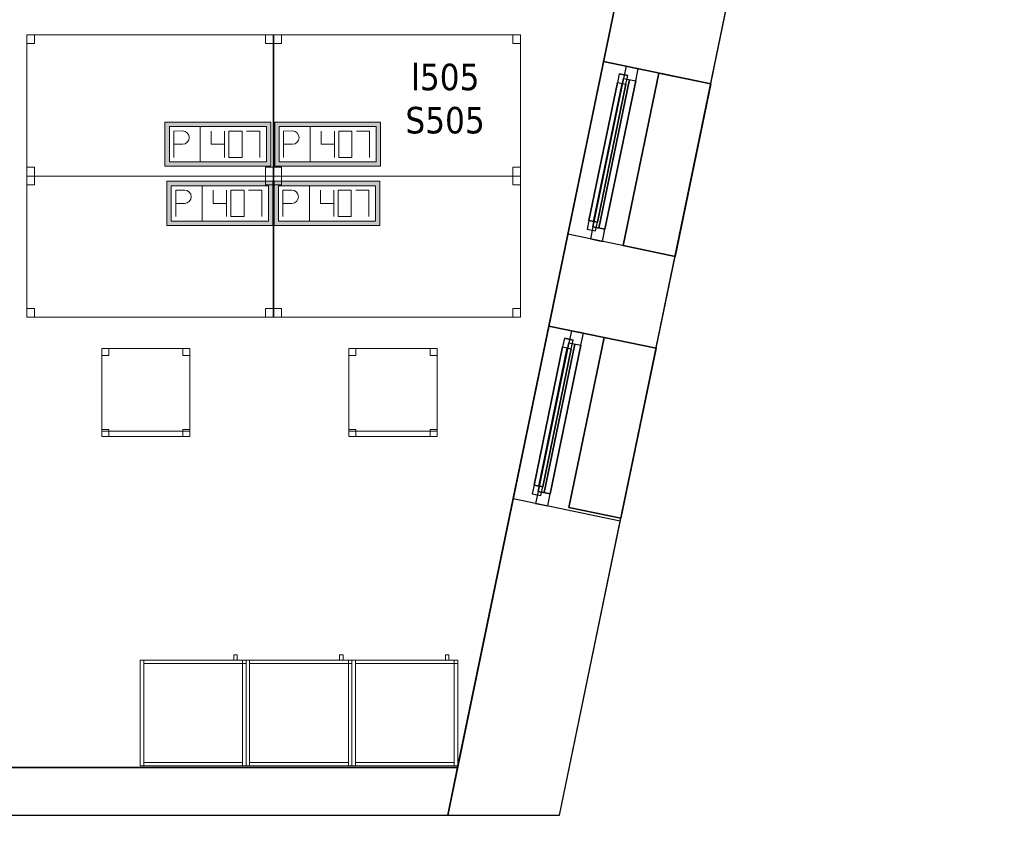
# Model space of a CAD drawing. Header units: metres. Extents: x 397.7 to 427.5, y 12.7 to 28.4.
# Tile 117 of 122: x 421.2 to 426.8, y 12.7 to 17.3. Entities that reach past the tile are written whole.
import ezdxf

# ---------------------------------------------------------------- set-up
doc = ezdxf.new("R2010")
doc.units = ezdxf.units.M
doc.layers.add('01_CARPINTERIA', color=5, linetype='Continuous', lineweight=25, true_color=0x0000ff)
doc.layers.add('01_SUELOS', color=7, linetype='Continuous', lineweight=25, true_color=0x007f00)
for name, color, linetype, lineweight in [('02_MOBILIARIO', 7, 'Continuous', 18), ('A-DETL-____-MBND', 7, 'Continuous', 18), ('A-GENM-____-OTLN', 7, 'Continuous', 18), ('A-WALL-____-MCUT', 7, 'Continuous', 25), ('A-WALL-____-OTLN', 7, 'Continuous', 25), ('E-ELEC-FIXT-IDEN', 7, 'Continuous', 30)]:
    doc.layers.add(name, color=color, linetype=linetype, lineweight=lineweight)
doc.styles.add('Tahoma_3', font='tahoma.ttf', dxfattribs={"height": 0.15})

# ---------------------------------------------------------------- blocks, each defined once
blk = doc.blocks.new('Family - Mur P5-151247-08_ELEC_P5')
at = {"layer": 'A-WALL-____-MCUT', "color": 253, "true_color": 0xaaaaaa}
for p, q in [((25.4725, 0.27), (0.0535, 0.27)), ((25.4166, 0), (25.4725, 0.27)), ((0, 0), (25.4166, 0))]:
    blk.add_line(p, q, dxfattribs=at)
at = {"layer": 'A-WALL-____-OTLN', "color": 253, "true_color": 0xaaaaaa}
for p, q in [((25.4725, 0.27), (0.0535, 0.27)), ((25.4166, 0), (25.4725, 0.27)), ((0, 0), (25.4166, 0))]:
    blk.add_line(p, q, dxfattribs=at)
at = {"layer": 'A-WALL-____-OTLN', "color": 253, "lineweight": 18, "true_color": 0xaaaaaa}
blk.add_line((0, 0), (25.4166, 0), dxfattribs=at)
blk = doc.blocks.new('Family - Taula 140X80_P5-151301-08_ELEC_P5')
at = {"layer": 'A-DETL-____-MBND', "color": 253, "true_color": 0xaaaaaa}
for p, q in [((0, 0.8001), (0.0437, 0.8001)), ((0, 0.7501), (0, 0.8001)), ((0.0437, 0.8001), (0, 0.8001)), ((0, 0.8001), (0, 0.7501)), ((0, 0.8001), (1.3973, 0.8001)), ((0, 0), (0, 0.8001)), ((1.3973, 0.8001), (0, 0.8001)), ((0, 0.8001), (0, 0)), ((0.0437, 0.8001), (0.0437, 0.7501)), ((0.0437, 0.7501), (0.0437, 0.8001)), ((1.3536, 0.8001), (1.3973, 0.8001)), ((1.3536, 0.7501), (1.3536, 0.8001)), ((1.3973, 0.8001), (1.3536, 0.8001)), ((1.3536, 0.8001), (1.3536, 0.7501)), ((1.3973, 0.8001), (1.3973, 0.7501)), ((1.3973, 0.7501), (1.3973, 0.8001)), ((1.3973, 0.8001), (1.3973, 0)), ((1.3973, 0), (1.3973, 0.8001)), ((0.0437, 0.7501), (0, 0.7501)), ((0, 0.7501), (0.0437, 0.7501)), ((1.3973, 0.7501), (1.3536, 0.7501)), ((1.3536, 0.7501), (1.3973, 0.7501)), ((0, 0.05), (0.0437, 0.05)), ((0, 0), (0, 0.05)), ((0.0437, 0.05), (0, 0.05)), ((0, 0.05), (0, 0)), ((0.0437, 0), (0, 0)), ((0, 0), (0.0437, 0)), ((0, 0), (1.3973, 0)), ((0.0437, 0.05), (0.0437, 0)), ((0.0437, 0), (0.0437, 0.05)), ((1.3536, 0.05), (1.3973, 0.05)), ((1.3536, 0), (1.3536, 0.05)), ((1.3973, 0.05), (1.3536, 0.05)), ((1.3536, 0.05), (1.3536, 0)), ((1.3973, 0), (1.3536, 0)), ((1.3536, 0), (1.3973, 0)), ((1.3973, 0.05), (1.3973, 0)), ((1.3973, 0), (1.3973, 0.05)), ((1.3973, 0), (0, 0))]:
    blk.add_line(p, q, dxfattribs=at)
blk = doc.blocks.new('Family - Cadira d_Oficina_P5-151303-08_ELEC_P5')
at = {"layer": 'A-DETL-____-MBND', "color": 253, "true_color": 0xaaaaaa}
for p, q in [((0, 0.5), (0.04, 0.5)), ((0, 0.46), (0, 0.5)), ((0.04, 0.5), (0, 0.5)), ((0, 0.5), (0, 0.46)), ((0, 0), (0, 0.5)), ((0, 0.5), (0.5, 0.5)), ((0, 0.5), (0, 0)), ((0.5, 0.5), (0, 0.5)), ((0.04, 0.46), (0, 0.46)), ((0, 0.46), (0.04, 0.46)), ((0.04, 0.5), (0.04, 0.46)), ((0.04, 0.46), (0.04, 0.5)), ((0.46, 0.5), (0.5, 0.5)), ((0.46, 0.46), (0.46, 0.5)), ((0.5, 0.5), (0.46, 0.5)), ((0.46, 0.5), (0.46, 0.46)), ((0.5, 0.46), (0.46, 0.46)), ((0.46, 0.46), (0.5, 0.46)), ((0.5, 0.5), (0.5, 0.46)), ((0.5, 0.46), (0.5, 0.5)), ((0.5, 0.5), (0.5, 0)), ((0.5, 0), (0.5, 0.5)), ((0, 0.04), (0.04, 0.04)), ((0, 0), (0, 0.04)), ((0.04, 0.04), (0, 0.04)), ((0, 0.04), (0, 0)), ((0, 0.03), (0.5, 0.03)), ((0, 0), (0, 0.03)), ((0.5, 0.03), (0, 0.03)), ((0, 0.03), (0, 0)), ((0.04, 0), (0, 0)), ((0, 0), (0.04, 0)), ((0.5, 0), (0, 0)), ((0, 0), (0.5, 0)), ((0.5, 0), (0, 0)), ((0, 0), (0.5, 0)), ((0.04, 0.04), (0.04, 0)), ((0.04, 0), (0.04, 0.04)), ((0.46, 0.04), (0.5, 0.04)), ((0.46, 0), (0.46, 0.04)), ((0.5, 0.04), (0.46, 0.04)), ((0.46, 0.04), (0.46, 0)), ((0.46, 0), (0.5, 0)), ((0.5, 0.04), (0.5, 0)), ((0.5, 0), (0.5, 0.04)), ((0.5, 0.03), (0.5, 0)), ((0.5, 0), (0.5, 0.03)), ((0.5, 0), (0.46, 0))]:
    blk.add_line(p, q, dxfattribs=at)
blk = doc.blocks.new('Family - Façana sur-est P5-151323-08_ELEC_P5')
at = {"layer": 'A-WALL-____-MCUT', "color": 253, "true_color": 0xaaaaaa}
for p, q in [((1.7018, 0.62), (-0.1284, 0.62)), ((-0.1284, 0.62), (0, 0)), ((1.7018, 0), (1.7018, 0.62)), ((3.2333, 0.62), (2.7018, 0.62)), ((2.7018, 0.62), (2.7018, 0)), ((3.2333, 0), (3.2333, 0.62)), ((4.2318, 0.62), (4.2318, 0)), ((5.8626, 0.62), (4.2318, 0.62)), ((5.8626, 0), (5.8626, 0.62)), ((0, 0), (1.7018, 0)), ((2.7018, 0), (3.2333, 0)), ((4.2318, 0), (5.8626, 0))]:
    blk.add_line(p, q, dxfattribs=at)
at = {"layer": 'A-WALL-____-OTLN', "color": 253, "true_color": 0xaaaaaa}
for p, q in [((5.8626, 0.62), (-0.1284, 0.62)), ((-0.1284, 0.62), (0, 0)), ((1.7018, 0), (1.7018, 0.62)), ((2.7018, 0.62), (1.7018, 0.62)), ((2.7018, 0), (2.7018, 0.62)), ((3.2333, 0), (3.2333, 0.62)), ((4.2318, 0.62), (3.2333, 0.62)), ((4.2318, 0), (4.2318, 0.62)), ((5.8626, 0), (5.8626, 0.62)), ((0, 0), (5.8626, 0)), ((1.7018, 0), (2.7018, 0)), ((3.2333, 0), (4.2318, 0))]:
    blk.add_line(p, q, dxfattribs=at)
at = {"layer": 'A-WALL-____-OTLN', "color": 253, "lineweight": 18, "true_color": 0xaaaaaa}
blk.add_line((0, 0), (5.8626, 0), dxfattribs=at)
blk = doc.blocks.new('Family - Vano finestra P5-151325-08_ELEC_P5')
at = {"layer": 'A-GENM-____-OTLN', "color": 253, "true_color": 0xaaaaaa}
for p, q in [((424.2321, 15.612), (424.0293, 14.6328)), ((424.0293, 14.6328), (424.2321, 15.612)), ((424.8392, 15.4864), (424.2321, 15.612)), ((424.2321, 15.612), (424.8392, 15.4864)), ((424.6365, 14.5071), (424.8392, 15.4864)), ((424.8392, 15.4864), (424.6365, 14.5071)), ((424.0293, 14.6328), (424.6365, 14.5071)), ((424.0293, 14.6328), (424.6365, 14.5071))]:
    blk.add_line(p, q, dxfattribs=at)
blk = doc.blocks.new('Family - Vano finestra P5-151327-08_ELEC_P5')
at = {"layer": 'A-GENM-____-OTLN', "color": 253, "true_color": 0xaaaaaa}
for p, q in [((424.5422, 17.1103), (424.3398, 16.1325)), ((424.3398, 16.1325), (424.5422, 17.1103)), ((425.1494, 16.9846), (424.5422, 17.1103)), ((424.5422, 17.1103), (425.1494, 16.9846)), ((424.9469, 16.0068), (425.1494, 16.9846)), ((425.1494, 16.9846), (424.9469, 16.0068)), ((424.3398, 16.1325), (424.9469, 16.0068)), ((424.3398, 16.1325), (424.9469, 16.0068))]:
    blk.add_line(p, q, dxfattribs=at)
blk = doc.blocks.new('Family - Taula 140X80_P5-151368-08_ELEC_P5')
at = {"layer": 'A-DETL-____-MBND', "color": 253, "true_color": 0xaaaaaa}
for p, q in [((0, 0), (0, 0.8001)), ((0, 0.8001), (1.3973, 0.8001)), ((1.3973, 0.8001), (0, 0.8001)), ((0, 0.8001), (0, 0)), ((0, 0.7501), (0, 0.8001)), ((0, 0.8001), (0.0437, 0.8001)), ((0.0437, 0.8001), (0, 0.8001)), ((0, 0.8001), (0, 0.7501)), ((0.0437, 0.8001), (0.0437, 0.7501)), ((0.0437, 0.7501), (0.0437, 0.8001)), ((1.3536, 0.7501), (1.3536, 0.8001)), ((1.3536, 0.8001), (1.3973, 0.8001)), ((1.3973, 0.8001), (1.3536, 0.8001)), ((1.3536, 0.8001), (1.3536, 0.7501)), ((1.3973, 0.8001), (1.3973, 0.7501)), ((1.3973, 0.7501), (1.3973, 0.8001)), ((1.3973, 0.8001), (1.3973, 0)), ((1.3973, 0), (1.3973, 0.8001)), ((0.0437, 0.7501), (0, 0.7501)), ((0, 0.7501), (0.0437, 0.7501)), ((1.3973, 0.7501), (1.3536, 0.7501)), ((1.3536, 0.7501), (1.3973, 0.7501)), ((0, 0), (0, 0.05)), ((0, 0.05), (0.0437, 0.05)), ((0.0437, 0.05), (0, 0.05)), ((0, 0.05), (0, 0)), ((1.3973, 0), (0, 0)), ((0, 0), (1.3973, 0)), ((0.0437, 0), (0, 0)), ((0, 0), (0.0437, 0)), ((0.0437, 0.05), (0.0437, 0)), ((0.0437, 0), (0.0437, 0.05)), ((1.3536, 0), (1.3536, 0.05)), ((1.3536, 0.05), (1.3973, 0.05)), ((1.3973, 0.05), (1.3536, 0.05)), ((1.3536, 0.05), (1.3536, 0)), ((1.3973, 0), (1.3536, 0)), ((1.3536, 0), (1.3973, 0)), ((1.3973, 0.05), (1.3973, 0)), ((1.3973, 0), (1.3973, 0.05))]:
    blk.add_line(p, q, dxfattribs=at)
blk = doc.blocks.new('Family - Taula 140X80_P5-151380-08_ELEC_P5')
at = {"layer": 'A-DETL-____-MBND', "color": 253, "true_color": 0xaaaaaa}
for p, q in [((0, 0.8001), (1.3973, 0.8001)), ((0, 0), (0, 0.8001)), ((1.3973, 0.8001), (0, 0.8001)), ((0, 0.8001), (0, 0)), ((0, 0.8001), (0.0437, 0.8001)), ((0, 0.7501), (0, 0.8001)), ((0.0437, 0.8001), (0, 0.8001)), ((0, 0.8001), (0, 0.7501)), ((0.0437, 0.8001), (0.0437, 0.7501)), ((0.0437, 0.7501), (0.0437, 0.8001)), ((1.3536, 0.8001), (1.3973, 0.8001)), ((1.3536, 0.7501), (1.3536, 0.8001)), ((1.3973, 0.8001), (1.3536, 0.8001)), ((1.3536, 0.8001), (1.3536, 0.7501)), ((1.3973, 0.8001), (1.3973, 0)), ((1.3973, 0), (1.3973, 0.8001)), ((1.3973, 0.8001), (1.3973, 0.7501)), ((1.3973, 0.7501), (1.3973, 0.8001)), ((0.0437, 0.7501), (0, 0.7501)), ((0, 0.7501), (0.0437, 0.7501)), ((1.3973, 0.7501), (1.3536, 0.7501)), ((1.3536, 0.7501), (1.3973, 0.7501)), ((0, 0.05), (0.0437, 0.05)), ((0, 0), (0, 0.05)), ((0.0437, 0.05), (0, 0.05)), ((0, 0.05), (0, 0)), ((0.0437, 0), (0, 0)), ((0, 0), (0.0437, 0)), ((0, 0), (1.3973, 0)), ((0.0437, 0.05), (0.0437, 0)), ((0.0437, 0), (0.0437, 0.05)), ((1.3536, 0.05), (1.3973, 0.05)), ((1.3536, 0), (1.3536, 0.05)), ((1.3973, 0.05), (1.3536, 0.05)), ((1.3536, 0.05), (1.3536, 0)), ((1.3973, 0), (1.3536, 0)), ((1.3536, 0), (1.3973, 0)), ((1.3973, 0.05), (1.3973, 0)), ((1.3973, 0), (1.3973, 0.05)), ((1.3973, 0), (0, 0))]:
    blk.add_line(p, q, dxfattribs=at)
blk = doc.blocks.new('Family - Acabats de façanes P5-151392-08_ELEC_P5')
at = {"layer": '01_SUELOS', "color": 9, "true_color": 0xaad4aa}
for p, q in [((0, 0.0609), (0.202, 1.0388)), ((0.202, 1.0388), (0, 0.0609)), ((0.202, 1.0388), (0.4966, 0.9778)), ((0.4966, 0.9778), (0.202, 1.0388)), ((0.4966, 0.9778), (0.2942, 0)), ((0.2942, 0), (0.4966, 0.9778)), ((0.2942, 0), (0, 0.0609)), ((0, 0.0609), (0.2942, 0))]:
    blk.add_line(p, q, dxfattribs=at)
blk = doc.blocks.new('Family - Armai 60x60x60_P5-151428-08_ELEC_P5')
at = {"layer": 'A-DETL-____-MBND', "color": 253, "true_color": 0xaaaaaa}
for p, q in [((0.53, 0.6), (0.53, 0.63)), ((0.53, 0.63), (0.53, 0.6)), ((0.53, 0.63), (0.55, 0.63)), ((0.55, 0.63), (0.53, 0.63)), ((0.55, 0.63), (0.55, 0.6)), ((0.55, 0.63), (0.55, 0.6)), ((0, 0.6), (0.6, 0.6)), ((0.6, 0.6), (0, 0.6)), ((0, 0), (0, 0.6)), ((0, 0.6), (0, 0)), ((0, 0.6), (0.6, 0.6)), ((0.6, 0.6), (0, 0.6)), ((0, 0), (0, 0.6)), ((0, 0.6), (0, 0)), ((0, 0.6), (0.02, 0.6)), ((0.02, 0.6), (0, 0.6)), ((0, 0), (0, 0.6)), ((0, 0.6), (0, 0)), ((0.02, 0.6), (0.02, 0)), ((0.02, 0), (0.02, 0.6)), ((0.02, 0.58), (0.02, 0.6)), ((0.02, 0.6), (0.02, 0.58)), ((0.02, 0.6), (0.58, 0.6)), ((0.58, 0.6), (0.02, 0.6)), ((0.58, 0.58), (0.02, 0.58)), ((0.02, 0.58), (0.58, 0.58)), ((0.55, 0.6), (0.53, 0.6)), ((0.53, 0.6), (0.55, 0.6)), ((0.58, 0.58), (0.58, 0.6)), ((0.58, 0.6), (0.6, 0.6)), ((0.58, 0.58), (0.58, 0.6)), ((0.6, 0.6), (0.58, 0.6)), ((0.58, 0.6), (0.6, 0.6)), ((0.6, 0.6), (0.58, 0.6)), ((0.58, 0), (0.58, 0.6)), ((0.58, 0.6), (0.58, 0)), ((0.58, 0.6), (0.58, 0.58)), ((0.58, 0.6), (0.58, 0.58)), ((0.6, 0.58), (0.58, 0.58)), ((0.58, 0.58), (0.6, 0.58)), ((0.6, 0.6), (0.6, 0)), ((0.6, 0), (0.6, 0.6)), ((0.6, 0.58), (0.6, 0.6)), ((0.6, 0.6), (0.6, 0.58)), ((0.6, 0.6), (0.6, 0)), ((0.6, 0), (0.6, 0.6)), ((0.6, 0.6), (0.6, 0)), ((0.6, 0), (0.6, 0.6)), ((0.6, 0), (0, 0)), ((0, 0), (0.6, 0)), ((0.6, 0), (0, 0)), ((0, 0), (0.6, 0)), ((0.02, 0), (0, 0)), ((0.02, 0), (0, 0)), ((0.02, 0), (0.02, 0.02)), ((0.02, 0.02), (0.02, 0)), ((0.02, 0.02), (0.58, 0.02)), ((0.58, 0.02), (0.02, 0.02)), ((0.58, 0), (0.02, 0)), ((0.02, 0), (0.58, 0)), ((0.58, 0.02), (0.58, 0)), ((0.58, 0.02), (0.58, 0)), ((0.6, 0), (0.58, 0)), ((0.6, 0), (0.58, 0))]:
    blk.add_line(p, q, dxfattribs=at)
blk = doc.blocks.new('Family - Taula 140X80_P5-151452-08_ELEC_P5')
at = {"layer": 'A-DETL-____-MBND', "color": 253, "true_color": 0xaaaaaa}
for p, q in [((0, 0), (0, 0.8001)), ((0, 0.8001), (1.3973, 0.8001)), ((1.3973, 0.8001), (0, 0.8001)), ((0, 0.8001), (0, 0)), ((0, 0.7501), (0, 0.8001)), ((0, 0.8001), (0.0437, 0.8001)), ((0.0437, 0.8001), (0, 0.8001)), ((0, 0.8001), (0, 0.7501)), ((0.0437, 0.8001), (0.0437, 0.7501)), ((0.0437, 0.7501), (0.0437, 0.8001)), ((1.3536, 0.7501), (1.3536, 0.8001)), ((1.3536, 0.8001), (1.3973, 0.8001)), ((1.3973, 0.8001), (1.3536, 0.8001)), ((1.3536, 0.8001), (1.3536, 0.7501)), ((1.3973, 0.8001), (1.3973, 0.7501)), ((1.3973, 0.7501), (1.3973, 0.8001)), ((1.3973, 0.8001), (1.3973, 0)), ((1.3973, 0), (1.3973, 0.8001)), ((0.0437, 0.7501), (0, 0.7501)), ((0, 0.7501), (0.0437, 0.7501)), ((1.3973, 0.7501), (1.3536, 0.7501)), ((1.3536, 0.7501), (1.3973, 0.7501)), ((0, 0), (0, 0.05)), ((0, 0.05), (0.0437, 0.05)), ((0.0437, 0.05), (0, 0.05)), ((0, 0.05), (0, 0)), ((1.3973, 0), (0, 0)), ((0, 0), (1.3973, 0)), ((0.0437, 0), (0, 0)), ((0, 0), (0.0437, 0)), ((0.0437, 0.05), (0.0437, 0)), ((0.0437, 0), (0.0437, 0.05)), ((1.3536, 0), (1.3536, 0.05)), ((1.3536, 0.05), (1.3973, 0.05)), ((1.3973, 0.05), (1.3536, 0.05)), ((1.3536, 0.05), (1.3536, 0)), ((1.3973, 0), (1.3536, 0)), ((1.3536, 0), (1.3973, 0)), ((1.3973, 0.05), (1.3973, 0)), ((1.3973, 0), (1.3973, 0.05))]:
    blk.add_line(p, q, dxfattribs=at)
blk = doc.blocks.new('Forma directa - LONDR55-XX_ZZ-ARQ-CAA-M3D-Londres55-151496-08_ELEC_P5')
at = {"layer": '01_CARPINTERIA', "color": 161, "true_color": 0xaaaaff}
for p, q in [((0.07, 0.07), (0, 0.07)), ((0, 0.07), (0, 0)), ((0.07, 0.07), (0, 0.07)), ((0, 0.07), (0, 0)), ((0.1, 0.1), (0.05, 0.1)), ((0.05, 0.1), (0.05, 0.05)), ((0.1, 0.1), (0.05, 0.1)), ((0.05, 0.1), (0.05, 0.05)), ((0.07, 0.07), (0.93, 0.07)), ((0.93, 0.07), (0.07, 0.07)), ((0.07, 0.07), (0.07, 0)), ((0.07, 0), (0.07, 0.07)), ((0.07, 0), (0.07, 0.07)), ((0.07, 0.07), (0.07, 0)), ((0.1, 0.1), (0.9, 0.1)), ((0.9, 0.1), (0.1, 0.1)), ((0.1, 0.1), (0.1, 0.05)), ((0.1, 0.05), (0.1, 0.1)), ((0.1, 0.05), (0.1, 0.1)), ((0.1, 0.1), (0.1, 0.05)), ((0.9, 0.075), (0.1, 0.075)), ((0.9, 0.075), (0.1, 0.075)), ((0.9, 0.1), (0.9, 0.05)), ((0.9, 0.1), (0.9, 0.05)), ((0.95, 0.1), (0.9, 0.1)), ((0.9, 0.1), (0.9, 0.05)), ((0.95, 0.1), (0.9, 0.1)), ((0.9, 0.1), (0.9, 0.05)), ((0.93, 0.07), (0.93, 0)), ((0.93, 0.07), (0.93, 0)), ((1, 0.07), (0.93, 0.07)), ((0.93, 0.07), (0.93, 0)), ((1, 0.07), (0.93, 0.07)), ((0.93, 0.07), (0.93, 0)), ((0.95, 0.05), (0.95, 0.1)), ((0.95, 0.1), (0.95, 0.05)), ((1, 0), (1, 0.07)), ((1, 0.07), (1, 0)), ((0, 0), (0.07, 0)), ((0, 0), (0.07, 0)), ((0.05, 0.05), (0.1, 0.05)), ((0.05, 0.05), (0.1, 0.05)), ((0.93, 0.035), (0.07, 0.035)), ((0.07, 0.035), (0.93, 0.035)), ((0.07, 0), (0.93, 0)), ((0.93, 0), (0.07, 0)), ((0.1, 0.05), (0.9, 0.05)), ((0.9, 0.05), (0.1, 0.05)), ((0.9, 0.05), (0.95, 0.05)), ((0.9, 0.05), (0.95, 0.05)), ((0.93, 0), (1, 0)), ((0.93, 0), (1, 0))]:
    blk.add_line(p, q, dxfattribs=at)
blk = doc.blocks.new('Forma directa - Finestra P5-151497-08_ELEC_P5')
at = {"xscale": 1.00000002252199, "yscale": 1.00000002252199, "zscale": 1.00000002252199}
blk.add_blockref('Forma directa - LONDR55-XX_ZZ-ARQ-CAA-M3D-Londres55-151496-08_ELEC_P5', (0, 0), dxfattribs=at)
blk = doc.blocks.new('Family - Cadira d_Oficina_P5-151540-08_ELEC_P5')
at = {"layer": 'A-DETL-____-MBND', "color": 253, "true_color": 0xaaaaaa}
for p, q in [((0, 0.5), (0.04, 0.5)), ((0, 0.46), (0, 0.5)), ((0.04, 0.5), (0, 0.5)), ((0, 0.5), (0, 0.46)), ((0, 0), (0, 0.5)), ((0, 0.5), (0.5, 0.5)), ((0, 0.5), (0, 0)), ((0.5, 0.5), (0, 0.5)), ((0.04, 0.46), (0, 0.46)), ((0, 0.46), (0.04, 0.46)), ((0.04, 0.5), (0.04, 0.46)), ((0.04, 0.46), (0.04, 0.5)), ((0.46, 0.5), (0.5, 0.5)), ((0.46, 0.46), (0.46, 0.5)), ((0.5, 0.5), (0.46, 0.5)), ((0.46, 0.5), (0.46, 0.46)), ((0.5, 0.46), (0.46, 0.46)), ((0.46, 0.46), (0.5, 0.46)), ((0.5, 0.5), (0.5, 0.46)), ((0.5, 0.46), (0.5, 0.5)), ((0.5, 0.5), (0.5, 0)), ((0.5, 0), (0.5, 0.5)), ((0, 0.04), (0.04, 0.04)), ((0, 0), (0, 0.04)), ((0.04, 0.04), (0, 0.04)), ((0, 0.04), (0, 0)), ((0, 0.03), (0.5, 0.03)), ((0, 0), (0, 0.03)), ((0.5, 0.03), (0, 0.03)), ((0, 0.03), (0, 0)), ((0.04, 0), (0, 0)), ((0, 0), (0.04, 0)), ((0.5, 0), (0, 0)), ((0, 0), (0.5, 0)), ((0.5, 0), (0, 0)), ((0, 0), (0.5, 0)), ((0.04, 0.04), (0.04, 0)), ((0.04, 0), (0.04, 0.04)), ((0.46, 0.04), (0.5, 0.04)), ((0.46, 0), (0.46, 0.04)), ((0.5, 0.04), (0.46, 0.04)), ((0.46, 0.04), (0.46, 0)), ((0.46, 0), (0.5, 0)), ((0.5, 0.04), (0.5, 0)), ((0.5, 0), (0.5, 0.04)), ((0.5, 0.03), (0.5, 0)), ((0.5, 0), (0.5, 0.03)), ((0.5, 0), (0.46, 0))]:
    blk.add_line(p, q, dxfattribs=at)
blk = doc.blocks.new('Family - Paviment P5-151720-08_ELEC_P5')
at = {"layer": '01_SUELOS', "color": 9, "true_color": 0xaad4aa}
for p, q in [((25.4182, 0), (28.518, 14.9576)), ((28.518, 14.9576), (25.4182, 0)), ((0, 0), (25.4182, 0)), ((25.4182, 0), (0, 0))]:
    blk.add_line(p, q, dxfattribs=at)
blk = doc.blocks.new('Forma directa - LONDR55-XX_ZZ-ARQ-CAA-M3D-Londres55-151745-08_ELEC_P5')
at = {"layer": '01_CARPINTERIA', "color": 161, "true_color": 0xaaaaff}
for p, q in [((0.07, 0.07), (0, 0.07)), ((0, 0.07), (0, 0)), ((0.07, 0.07), (0, 0.07)), ((0, 0.07), (0, 0)), ((0.1, 0.1), (0.05, 0.1)), ((0.05, 0.1), (0.05, 0.05)), ((0.1, 0.1), (0.05, 0.1)), ((0.05, 0.1), (0.05, 0.05)), ((0.07, 0.07), (0.9285, 0.07)), ((0.9285, 0.07), (0.07, 0.07)), ((0.07, 0.07), (0.07, 0)), ((0.07, 0), (0.07, 0.07)), ((0.07, 0), (0.07, 0.07)), ((0.07, 0.07), (0.07, 0)), ((0.1, 0.05), (0.1, 0.1)), ((0.1, 0.1), (0.1, 0.05)), ((0.1, 0.1), (0.8985, 0.1)), ((0.8985, 0.1), (0.1, 0.1)), ((0.1, 0.1), (0.1, 0.05)), ((0.1, 0.05), (0.1, 0.1)), ((0.8985, 0.075), (0.1, 0.075)), ((0.8985, 0.075), (0.1, 0.075)), ((0.9485, 0.1), (0.8985, 0.1)), ((0.8985, 0.1), (0.8985, 0.05)), ((0.9485, 0.1), (0.8985, 0.1)), ((0.8985, 0.1), (0.8985, 0.05)), ((0.8985, 0.1), (0.8985, 0.05)), ((0.8985, 0.1), (0.8985, 0.05)), ((0.9985, 0.07), (0.9285, 0.07)), ((0.9285, 0.07), (0.9285, 0)), ((0.9985, 0.07), (0.9285, 0.07)), ((0.9285, 0.07), (0.9285, 0)), ((0.9285, 0.07), (0.9285, 0)), ((0.9285, 0.07), (0.9285, 0)), ((0.9485, 0.05), (0.9485, 0.1)), ((0.9485, 0.1), (0.9485, 0.05)), ((0.9985, 0), (0.9985, 0.07)), ((0.9985, 0.07), (0.9985, 0)), ((0, 0), (0.07, 0)), ((0, 0), (0.07, 0)), ((0.05, 0.05), (0.1, 0.05)), ((0.05, 0.05), (0.1, 0.05)), ((0.9285, 0.035), (0.07, 0.035)), ((0.07, 0.035), (0.9285, 0.035)), ((0.07, 0), (0.9285, 0)), ((0.9285, 0), (0.07, 0)), ((0.1, 0.05), (0.8985, 0.05)), ((0.8985, 0.05), (0.1, 0.05)), ((0.8985, 0.05), (0.9485, 0.05)), ((0.8985, 0.05), (0.9485, 0.05)), ((0.9285, 0), (0.9985, 0)), ((0.9285, 0), (0.9985, 0))]:
    blk.add_line(p, q, dxfattribs=at)
blk = doc.blocks.new('Forma directa - Finestra P5-151746-08_ELEC_P5')
at = {"xscale": 1.00000000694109, "yscale": 1.00000000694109, "zscale": 1.00000000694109}
blk.add_blockref('Forma directa - LONDR55-XX_ZZ-ARQ-CAA-M3D-Londres55-151745-08_ELEC_P5', (0, 0), dxfattribs=at)
blk = doc.blocks.new('Family - Armai 60x60x60_P5-151775-08_ELEC_P5')
at = {"layer": 'A-DETL-____-MBND', "color": 253, "true_color": 0xaaaaaa}
for p, q in [((0.53, 0.6), (0.53, 0.63)), ((0.53, 0.63), (0.53, 0.6)), ((0.53, 0.63), (0.55, 0.63)), ((0.55, 0.63), (0.53, 0.63)), ((0.55, 0.63), (0.55, 0.6)), ((0.55, 0.63), (0.55, 0.6)), ((0, 0.6), (0.6, 0.6)), ((0.6, 0.6), (0, 0.6)), ((0, 0), (0, 0.6)), ((0, 0.6), (0, 0)), ((0, 0.6), (0.6, 0.6)), ((0.6, 0.6), (0, 0.6)), ((0, 0), (0, 0.6)), ((0, 0.6), (0, 0)), ((0, 0.6), (0.02, 0.6)), ((0.02, 0.6), (0, 0.6)), ((0, 0), (0, 0.6)), ((0, 0.6), (0, 0)), ((0.02, 0.58), (0.02, 0.6)), ((0.02, 0.6), (0.02, 0.58)), ((0.02, 0.6), (0.58, 0.6)), ((0.58, 0.6), (0.02, 0.6)), ((0.02, 0.6), (0.02, 0)), ((0.02, 0), (0.02, 0.6)), ((0.58, 0.58), (0.02, 0.58)), ((0.02, 0.58), (0.58, 0.58)), ((0.55, 0.6), (0.53, 0.6)), ((0.53, 0.6), (0.55, 0.6)), ((0.58, 0.6), (0.58, 0.58)), ((0.58, 0.6), (0.58, 0.58)), ((0.58, 0.6), (0.6, 0.6)), ((0.6, 0.6), (0.58, 0.6)), ((0.58, 0), (0.58, 0.6)), ((0.58, 0.6), (0.58, 0)), ((0.58, 0.58), (0.58, 0.6)), ((0.58, 0.6), (0.6, 0.6)), ((0.58, 0.58), (0.58, 0.6)), ((0.6, 0.6), (0.58, 0.6)), ((0.6, 0.58), (0.58, 0.58)), ((0.58, 0.58), (0.6, 0.58)), ((0.6, 0.6), (0.6, 0)), ((0.6, 0), (0.6, 0.6)), ((0.6, 0.6), (0.6, 0)), ((0.6, 0), (0.6, 0.6)), ((0.6, 0.6), (0.6, 0)), ((0.6, 0), (0.6, 0.6)), ((0.6, 0.58), (0.6, 0.6)), ((0.6, 0.6), (0.6, 0.58)), ((0.6, 0), (0, 0)), ((0, 0), (0.6, 0)), ((0.6, 0), (0, 0)), ((0, 0), (0.6, 0)), ((0.02, 0), (0, 0)), ((0.02, 0), (0, 0)), ((0.02, 0), (0.02, 0.02)), ((0.02, 0.02), (0.02, 0)), ((0.02, 0.02), (0.58, 0.02)), ((0.58, 0.02), (0.02, 0.02)), ((0.58, 0), (0.02, 0)), ((0.02, 0), (0.58, 0)), ((0.58, 0.02), (0.58, 0)), ((0.58, 0.02), (0.58, 0)), ((0.6, 0), (0.58, 0)), ((0.6, 0), (0.58, 0))]:
    blk.add_line(p, q, dxfattribs=at)
blk = doc.blocks.new('Family - Armai 60x60x60_P5-151794-08_ELEC_P5')
at = {"layer": 'A-DETL-____-MBND', "color": 253, "true_color": 0xaaaaaa}
for p, q in [((0.53, 0.6), (0.53, 0.63)), ((0.53, 0.63), (0.53, 0.6)), ((0.53, 0.63), (0.55, 0.63)), ((0.55, 0.63), (0.53, 0.63)), ((0.55, 0.63), (0.55, 0.6)), ((0.55, 0.63), (0.55, 0.6)), ((0, 0.6), (0.6, 0.6)), ((0.6, 0.6), (0, 0.6)), ((0, 0), (0, 0.6)), ((0, 0.6), (0, 0)), ((0, 0.6), (0.6, 0.6)), ((0.6, 0.6), (0, 0.6)), ((0, 0), (0, 0.6)), ((0, 0.6), (0, 0)), ((0, 0.6), (0.02, 0.6)), ((0.02, 0.6), (0, 0.6)), ((0, 0), (0, 0.6)), ((0, 0.6), (0, 0)), ((0.02, 0.58), (0.02, 0.6)), ((0.02, 0.6), (0.02, 0.58)), ((0.02, 0.6), (0.58, 0.6)), ((0.58, 0.6), (0.02, 0.6)), ((0.02, 0.6), (0.02, 0)), ((0.02, 0), (0.02, 0.6)), ((0.58, 0.58), (0.02, 0.58)), ((0.02, 0.58), (0.58, 0.58)), ((0.55, 0.6), (0.53, 0.6)), ((0.53, 0.6), (0.55, 0.6)), ((0.58, 0.58), (0.58, 0.6)), ((0.58, 0.6), (0.6, 0.6)), ((0.58, 0.58), (0.58, 0.6)), ((0.6, 0.6), (0.58, 0.6)), ((0.58, 0.6), (0.6, 0.6)), ((0.6, 0.6), (0.58, 0.6)), ((0.58, 0), (0.58, 0.6)), ((0.58, 0.6), (0.58, 0)), ((0.58, 0.6), (0.58, 0.58)), ((0.58, 0.6), (0.58, 0.58)), ((0.6, 0.58), (0.58, 0.58)), ((0.58, 0.58), (0.6, 0.58)), ((0.6, 0.58), (0.6, 0.6)), ((0.6, 0.6), (0.6, 0.58)), ((0.6, 0.6), (0.6, 0)), ((0.6, 0), (0.6, 0.6)), ((0.6, 0.6), (0.6, 0)), ((0.6, 0), (0.6, 0.6)), ((0.6, 0.6), (0.6, 0)), ((0.6, 0), (0.6, 0.6)), ((0.6, 0), (0, 0)), ((0, 0), (0.6, 0)), ((0.6, 0), (0, 0)), ((0, 0), (0.6, 0)), ((0.02, 0), (0, 0)), ((0.02, 0), (0, 0)), ((0.02, 0), (0.02, 0.02)), ((0.02, 0.02), (0.02, 0)), ((0.02, 0.02), (0.58, 0.02)), ((0.58, 0.02), (0.02, 0.02)), ((0.58, 0), (0.02, 0)), ((0.02, 0), (0.58, 0)), ((0.58, 0.02), (0.58, 0)), ((0.58, 0.02), (0.58, 0)), ((0.6, 0), (0.58, 0)), ((0.6, 0), (0.58, 0))]:
    blk.add_line(p, q, dxfattribs=at)
blk = doc.blocks.new('Family - Armai 60x60x60_P5-151886-08_ELEC_P5')
at = {"layer": 'A-DETL-____-MBND', "color": 253, "true_color": 0xaaaaaa}
for p, q in [((0.53, 0.6), (0.53, 0.63)), ((0.53, 0.63), (0.53, 0.6)), ((0.53, 0.63), (0.55, 0.63)), ((0.55, 0.63), (0.53, 0.63)), ((0.55, 0.63), (0.55, 0.6)), ((0.55, 0.63), (0.55, 0.6)), ((0, 0.6), (0.6, 0.6)), ((0.6, 0.6), (0, 0.6)), ((0, 0), (0, 0.6)), ((0, 0.6), (0, 0)), ((0, 0.6), (0.6, 0.6)), ((0.6, 0.6), (0, 0.6)), ((0, 0), (0, 0.6)), ((0, 0.6), (0, 0)), ((0, 0.6), (0.02, 0.6)), ((0.02, 0.6), (0, 0.6)), ((0, 0), (0, 0.6)), ((0, 0.6), (0, 0)), ((0.02, 0.58), (0.02, 0.6)), ((0.02, 0.6), (0.02, 0.58)), ((0.02, 0.6), (0.58, 0.6)), ((0.58, 0.6), (0.02, 0.6)), ((0.02, 0.6), (0.02, 0)), ((0.02, 0), (0.02, 0.6)), ((0.58, 0.58), (0.02, 0.58)), ((0.02, 0.58), (0.58, 0.58)), ((0.55, 0.6), (0.53, 0.6)), ((0.53, 0.6), (0.55, 0.6)), ((0.58, 0.6), (0.58, 0.58)), ((0.58, 0.6), (0.58, 0.58)), ((0.58, 0.6), (0.6, 0.6)), ((0.6, 0.6), (0.58, 0.6)), ((0.58, 0), (0.58, 0.6)), ((0.58, 0.6), (0.58, 0)), ((0.58, 0.58), (0.58, 0.6)), ((0.58, 0.6), (0.6, 0.6)), ((0.58, 0.58), (0.58, 0.6)), ((0.6, 0.6), (0.58, 0.6)), ((0.6, 0.58), (0.58, 0.58)), ((0.58, 0.58), (0.6, 0.58)), ((0.6, 0.6), (0.6, 0)), ((0.6, 0), (0.6, 0.6)), ((0.6, 0.6), (0.6, 0)), ((0.6, 0), (0.6, 0.6)), ((0.6, 0.6), (0.6, 0)), ((0.6, 0), (0.6, 0.6)), ((0.6, 0.58), (0.6, 0.6)), ((0.6, 0.6), (0.6, 0.58)), ((0.6, 0), (0, 0)), ((0, 0), (0.6, 0)), ((0.6, 0), (0, 0)), ((0, 0), (0.6, 0)), ((0.02, 0), (0, 0)), ((0.02, 0), (0, 0)), ((0.02, 0), (0.02, 0.02)), ((0.02, 0.02), (0.02, 0)), ((0.02, 0.02), (0.58, 0.02)), ((0.58, 0.02), (0.02, 0.02)), ((0.58, 0), (0.02, 0)), ((0.02, 0), (0.58, 0)), ((0.58, 0.02), (0.58, 0)), ((0.58, 0.02), (0.58, 0)), ((0.6, 0), (0.58, 0)), ((0.6, 0), (0.58, 0))]:
    blk.add_line(p, q, dxfattribs=at)
blk = doc.blocks.new('Family - Armai 60x60x60_P5-151907-08_ELEC_P5')
at = {"layer": 'A-DETL-____-MBND', "color": 253, "true_color": 0xaaaaaa}
for p, q in [((0.53, 0.6), (0.53, 0.63)), ((0.53, 0.63), (0.53, 0.6)), ((0.53, 0.63), (0.55, 0.63)), ((0.55, 0.63), (0.53, 0.63)), ((0.55, 0.63), (0.55, 0.6)), ((0.55, 0.63), (0.55, 0.6)), ((0, 0.6), (0.02, 0.6)), ((0.02, 0.6), (0, 0.6)), ((0, 0), (0, 0.6)), ((0, 0.6), (0, 0)), ((0, 0.6), (0.6, 0.6)), ((0.6, 0.6), (0, 0.6)), ((0, 0), (0, 0.6)), ((0, 0.6), (0, 0)), ((0, 0.6), (0.6, 0.6)), ((0.6, 0.6), (0, 0.6)), ((0, 0), (0, 0.6)), ((0, 0.6), (0, 0)), ((0.02, 0.6), (0.02, 0)), ((0.02, 0), (0.02, 0.6)), ((0.02, 0.58), (0.02, 0.6)), ((0.02, 0.6), (0.02, 0.58)), ((0.02, 0.6), (0.58, 0.6)), ((0.58, 0.6), (0.02, 0.6)), ((0.58, 0.58), (0.02, 0.58)), ((0.02, 0.58), (0.58, 0.58)), ((0.55, 0.6), (0.53, 0.6)), ((0.53, 0.6), (0.55, 0.6)), ((0.58, 0.6), (0.6, 0.6)), ((0.6, 0.6), (0.58, 0.6)), ((0.58, 0), (0.58, 0.6)), ((0.58, 0.6), (0.58, 0)), ((0.58, 0.58), (0.58, 0.6)), ((0.58, 0.6), (0.6, 0.6)), ((0.58, 0.58), (0.58, 0.6)), ((0.6, 0.6), (0.58, 0.6)), ((0.58, 0.6), (0.58, 0.58)), ((0.58, 0.6), (0.58, 0.58)), ((0.6, 0.58), (0.58, 0.58)), ((0.58, 0.58), (0.6, 0.58)), ((0.6, 0.6), (0.6, 0)), ((0.6, 0), (0.6, 0.6)), ((0.6, 0.6), (0.6, 0)), ((0.6, 0), (0.6, 0.6)), ((0.6, 0.6), (0.6, 0)), ((0.6, 0), (0.6, 0.6)), ((0.6, 0.58), (0.6, 0.6)), ((0.6, 0.6), (0.6, 0.58)), ((0.02, 0), (0, 0)), ((0.02, 0), (0, 0)), ((0.6, 0), (0, 0)), ((0, 0), (0.6, 0)), ((0.6, 0), (0, 0)), ((0, 0), (0.6, 0)), ((0.02, 0), (0.02, 0.02)), ((0.02, 0.02), (0.02, 0)), ((0.02, 0.02), (0.58, 0.02)), ((0.58, 0.02), (0.02, 0.02)), ((0.58, 0), (0.02, 0)), ((0.02, 0), (0.58, 0)), ((0.58, 0.02), (0.58, 0)), ((0.58, 0.02), (0.58, 0)), ((0.6, 0), (0.58, 0)), ((0.6, 0), (0.58, 0))]:
    blk.add_line(p, q, dxfattribs=at)
blk = doc.blocks.new('Family - Armai 60x60x60_P5-151948-08_ELEC_P5')
at = {"layer": 'A-DETL-____-MBND', "color": 253, "true_color": 0xaaaaaa}
for p, q in [((0.53, 0.6), (0.53, 0.63)), ((0.53, 0.63), (0.53, 0.6)), ((0.53, 0.63), (0.55, 0.63)), ((0.55, 0.63), (0.53, 0.63)), ((0.55, 0.63), (0.55, 0.6)), ((0.55, 0.63), (0.55, 0.6)), ((0, 0.6), (0.6, 0.6)), ((0.6, 0.6), (0, 0.6)), ((0, 0), (0, 0.6)), ((0, 0.6), (0, 0)), ((0, 0.6), (0.6, 0.6)), ((0.6, 0.6), (0, 0.6)), ((0, 0), (0, 0.6)), ((0, 0.6), (0, 0)), ((0, 0.6), (0.02, 0.6)), ((0.02, 0.6), (0, 0.6)), ((0, 0), (0, 0.6)), ((0, 0.6), (0, 0)), ((0.02, 0.58), (0.02, 0.6)), ((0.02, 0.6), (0.02, 0.58)), ((0.02, 0.6), (0.58, 0.6)), ((0.58, 0.6), (0.02, 0.6)), ((0.02, 0.6), (0.02, 0)), ((0.02, 0), (0.02, 0.6)), ((0.58, 0.58), (0.02, 0.58)), ((0.02, 0.58), (0.58, 0.58)), ((0.55, 0.6), (0.53, 0.6)), ((0.53, 0.6), (0.55, 0.6)), ((0.58, 0.6), (0.58, 0.58)), ((0.58, 0.6), (0.58, 0.58)), ((0.58, 0.6), (0.6, 0.6)), ((0.6, 0.6), (0.58, 0.6)), ((0.58, 0), (0.58, 0.6)), ((0.58, 0.6), (0.58, 0)), ((0.58, 0.58), (0.58, 0.6)), ((0.58, 0.6), (0.6, 0.6)), ((0.58, 0.58), (0.58, 0.6)), ((0.6, 0.6), (0.58, 0.6)), ((0.6, 0.58), (0.58, 0.58)), ((0.58, 0.58), (0.6, 0.58)), ((0.6, 0.6), (0.6, 0)), ((0.6, 0), (0.6, 0.6)), ((0.6, 0.6), (0.6, 0)), ((0.6, 0), (0.6, 0.6)), ((0.6, 0.6), (0.6, 0)), ((0.6, 0), (0.6, 0.6)), ((0.6, 0.58), (0.6, 0.6)), ((0.6, 0.6), (0.6, 0.58)), ((0.6, 0), (0, 0)), ((0, 0), (0.6, 0)), ((0.6, 0), (0, 0)), ((0, 0), (0.6, 0)), ((0.02, 0), (0, 0)), ((0.02, 0), (0, 0)), ((0.02, 0), (0.02, 0.02)), ((0.02, 0.02), (0.02, 0)), ((0.02, 0.02), (0.58, 0.02)), ((0.58, 0.02), (0.02, 0.02)), ((0.58, 0), (0.02, 0)), ((0.02, 0), (0.58, 0)), ((0.58, 0.02), (0.58, 0)), ((0.58, 0.02), (0.58, 0)), ((0.6, 0), (0.58, 0)), ((0.6, 0), (0.58, 0))]:
    blk.add_line(p, q, dxfattribs=at)
blk = doc.blocks.new('Family - Acabats de façanes P5-151974-08_ELEC_P5')
at = {"layer": '01_SUELOS', "color": 9, "true_color": 0xaad4aa}
for p, q in [((0, 0.0609), (0.199, 1.0241)), ((0.199, 1.0241), (0, 0.0609)), ((0.199, 1.0241), (0.4935, 0.9631)), ((0.4935, 0.9631), (0.199, 1.0241)), ((0.4935, 0.9631), (0.2942, 0)), ((0.2942, 0), (0.4935, 0.9631)), ((0.2942, 0), (0, 0.0609)), ((0, 0.0609), (0.2942, 0))]:
    blk.add_line(p, q, dxfattribs=at)
blk = doc.blocks.new('LONDR55-XX_ZZ-ARQ-CAA-M3D-Londres55_ifc-1-08_ELEC_P5')
at = {"layer": '01_CARPINTERIA', "color": 253, "lineweight": 18, "true_color": 0xaaaaaa}
for name, p, rotation in [('Forma directa - Finestra P5-151746-08_ELEC_P5', (424.5356, 16.0919), 78.30350734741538), ('Forma directa - Finestra P5-151497-08_ELEC_P5', (424.2252, 14.5923), 78.30350734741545)]:
    blk.add_blockref(name, p, dxfattribs=dict(at, rotation=rotation))
at = {"layer": '01_SUELOS', "color": 253, "lineweight": 18, "true_color": 0xaaaaaa}
for name, p in [('Family - Paviment P5-151720-08_ELEC_P5', (398.2952, 13.1106)), ('Family - Acabats de façanes P5-151392-08_ELEC_P5', (424.6528, 16.0068)), ('Family - Acabats de façanes P5-151974-08_ELEC_P5', (424.3456, 14.5233))]:
    blk.add_blockref(name, p, dxfattribs=at)
at = {"layer": '02_MOBILIARIO', "color": 253, "lineweight": 18, "true_color": 0xaaaaaa}
for name, p in [('Family - Taula 140X80_P5-151301-08_ELEC_P5', (421.2721, 16.4621)), ('Family - Taula 140X80_P5-151380-08_ELEC_P5', (422.6733, 16.4621)), ('Family - Taula 140X80_P5-151368-08_ELEC_P5', (421.2721, 15.662)), ('Family - Taula 140X80_P5-151452-08_ELEC_P5', (422.6733, 15.662)), ('Family - Cadira d_Oficina_P5-151540-08_ELEC_P5', (421.6971, 14.9854)), ('Family - Cadira d_Oficina_P5-151303-08_ELEC_P5', (423.0983, 14.9854)), ('Family - Armai 60x60x60_P5-151794-08_ELEC_P5', (421.9153, 13.1195)), ('Family - Armai 60x60x60_P5-151948-08_ELEC_P5', (421.9153, 13.1195)), ('Family - Armai 60x60x60_P5-151428-08_ELEC_P5', (422.5153, 13.1195)), ('Family - Armai 60x60x60_P5-151907-08_ELEC_P5', (422.5153, 13.1195)), ('Family - Armai 60x60x60_P5-151775-08_ELEC_P5', (423.1153, 13.1195)), ('Family - Armai 60x60x60_P5-151886-08_ELEC_P5', (423.1153, 13.1195))]:
    blk.add_blockref(name, p, dxfattribs=at)
at = {"layer": 'A-GENM-____-OTLN', "color": 253, "lineweight": 18, "true_color": 0xaaaaaa}
for name in ['Family - Vano finestra P5-151327-08_ELEC_P5', 'Family - Vano finestra P5-151325-08_ELEC_P5']:
    blk.add_blockref(name, (0, 0), dxfattribs=at)
at = {"layer": 'A-WALL-____-OTLN', "color": 253, "lineweight": 18, "true_color": 0xaaaaaa, "rotation": 78.30350734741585}
blk.add_blockref('Family - Façana sur-est P5-151323-08_ELEC_P5', (424.2914, 12.8406), dxfattribs=at)
at = {"layer": 'A-WALL-____-OTLN', "color": 253, "lineweight": 18, "true_color": 0xaaaaaa}
blk.add_blockref('Family - Mur P5-151247-08_ELEC_P5', (398.2417, 12.8406), dxfattribs=at)
blk = doc.blocks.new('ZYR_05_02_05 PT 4COL Terra - 07 PT Terra _4SC-2SAI-2VD_-903859-08_ELEC_P5')
at = {"layer": 'A-DETL-____-MBND', "true_color": 0x3c0aff}
h = blk.add_hatch(color=180, dxfattribs=at)
h.paths.add_polyline_path([(-0.4898, -0.125), (0.1102, -0.125), (0.1102, 0.125), (-0.4898, 0.125)])
h.paths.add_polyline_path([(-0.4648, -0.1), (-0.4648, 0.1), (0.0852, 0.1), (0.0852, -0.1)])
at = {"layer": 'A-DETL-____-MBND', "color": 180, "true_color": 0x3c0aff}
for p, q in [((0.1102, 0.125), (-0.4898, 0.125)), ((-0.4898, 0.125), (-0.4898, -0.125)), ((-0.4898, 0.125), (0.1102, 0.125)), ((-0.4898, 0.125), (-0.4898, -0.125)), ((0.1102, -0.125), (0.1102, 0.125)), ((0.1102, 0.125), (0.1102, -0.125)), ((-0.4648, -0.1), (-0.4648, 0.1)), ((-0.4648, 0.1), (0.0852, 0.1)), ((-0.4648, 0.1), (0.0852, 0.1)), ((-0.4648, -0.1), (-0.4648, 0.1)), ((-0.4398, 0.075), (-0.3898, 0.0754)), ((-0.4398, 0.075), (-0.4398, -0.075)), ((-0.2898, 0.1), (-0.2898, -0.1)), ((-0.2273, 0.075), (-0.2273, 0)), ((-0.1523, 0.075), (-0.1523, -0.075)), ((-0.0523, 0.075), (-0.1273, 0.075)), ((-0.1273, 0.075), (-0.1273, -0.075)), ((-0.0523, -0.075), (-0.0523, 0.075)), ((-0.0273, 0.075), (0.0477, 0.075)), ((0.0477, 0.075), (0.0477, -0.075)), ((0.0852, 0.1), (0.0852, -0.1)), ((0.0852, 0.1), (0.0852, -0.1)), ((-0.4398, 0), (-0.3898, 0)), ((-0.2273, 0), (-0.1523, 0)), ((0.0852, -0.1), (-0.4648, -0.1)), ((0.0852, -0.1), (-0.4648, -0.1)), ((-0.1273, -0.075), (-0.0523, -0.075)), ((-0.4898, -0.125), (0.1102, -0.125)), ((0.1102, -0.125), (-0.4898, -0.125))]:
    blk.add_line(p, q, dxfattribs=at)
blk.add_arc((-0.3898, 0.0377), 0.0377, 270, 90, dxfattribs=at)
blk = doc.blocks.new('ZYR_05_02_05 PT 4COL Terra - 07 PT Terra _4SC-2SAI-2VD_-903860-08_ELEC_P5')
at = {"layer": 'A-DETL-____-MBND', "true_color": 0x3c0aff}
h = blk.add_hatch(color=180, dxfattribs=at)
h.paths.add_polyline_path([(-0.5009, -0.125), (0.0991, -0.125), (0.0991, 0.125), (-0.5009, 0.125)])
h.paths.add_polyline_path([(-0.4759, -0.1), (-0.4759, 0.1), (0.0741, 0.1), (0.0741, -0.1)])
at = {"layer": 'A-DETL-____-MBND', "color": 180, "true_color": 0x3c0aff}
for p, q in [((0.0991, 0.125), (-0.5009, 0.125)), ((-0.5009, 0.125), (-0.5009, -0.125)), ((-0.5009, 0.125), (0.0991, 0.125)), ((-0.5009, 0.125), (-0.5009, -0.125)), ((0.0991, -0.125), (0.0991, 0.125)), ((0.0991, 0.125), (0.0991, -0.125)), ((-0.4759, -0.1), (-0.4759, 0.1)), ((-0.4759, 0.1), (0.0741, 0.1)), ((-0.4759, 0.1), (0.0741, 0.1)), ((-0.4759, -0.1), (-0.4759, 0.1)), ((-0.4509, 0.075), (-0.4009, 0.0754)), ((-0.4509, 0.075), (-0.4509, -0.075)), ((-0.3009, 0.1), (-0.3009, -0.1)), ((-0.2384, 0.075), (-0.2384, 0)), ((-0.1634, 0.075), (-0.1634, -0.075)), ((-0.0634, 0.075), (-0.1384, 0.075)), ((-0.1384, 0.075), (-0.1384, -0.075)), ((-0.0634, -0.075), (-0.0634, 0.075)), ((-0.0384, 0.075), (0.0366, 0.075)), ((0.0366, 0.075), (0.0366, -0.075)), ((0.0741, 0.1), (0.0741, -0.1)), ((0.0741, 0.1), (0.0741, -0.1)), ((-0.4509, 0), (-0.4009, 0)), ((-0.2384, 0), (-0.1634, 0)), ((0.0741, -0.1), (-0.4759, -0.1)), ((0.0741, -0.1), (-0.4759, -0.1)), ((-0.1384, -0.075), (-0.0634, -0.075)), ((-0.5009, -0.125), (0.0991, -0.125)), ((0.0991, -0.125), (-0.5009, -0.125))]:
    blk.add_line(p, q, dxfattribs=at)
blk.add_arc((-0.4009, 0.0377), 0.0377, 270, 90, dxfattribs=at)
blk = doc.blocks.new('ZYR_05_02_05 PT 4COL Terra - 07 PT Terra _4SC-2SAI-2VD_-903861-08_ELEC_P5')
at = {"layer": 'A-DETL-____-MBND', "true_color": 0x3c0aff}
h = blk.add_hatch(color=180, dxfattribs=at)
h.paths.add_polyline_path([(-0.102, -0.125), (0.498, -0.125), (0.498, 0.125), (-0.102, 0.125)])
h.paths.add_polyline_path([(-0.077, -0.1), (-0.077, 0.1), (0.473, 0.1), (0.473, -0.1)])
at = {"layer": 'A-DETL-____-MBND', "color": 180, "true_color": 0x3c0aff}
for p, q in [((0.498, 0.125), (-0.102, 0.125)), ((-0.102, 0.125), (-0.102, -0.125)), ((-0.102, 0.125), (0.498, 0.125)), ((-0.102, 0.125), (-0.102, -0.125)), ((0.498, -0.125), (0.498, 0.125)), ((0.498, 0.125), (0.498, -0.125)), ((-0.077, -0.1), (-0.077, 0.1)), ((-0.077, 0.1), (0.473, 0.1)), ((-0.077, 0.1), (0.473, 0.1)), ((-0.077, -0.1), (-0.077, 0.1)), ((-0.052, 0.075), (-0.002, 0.0754)), ((-0.052, 0.075), (-0.052, -0.075)), ((0.098, 0.1), (0.098, -0.1)), ((0.1605, 0.075), (0.1605, 0)), ((0.2355, 0.075), (0.2355, -0.075)), ((0.3355, 0.075), (0.2605, 0.075)), ((0.2605, 0.075), (0.2605, -0.075)), ((0.3355, -0.075), (0.3355, 0.075)), ((0.3605, 0.075), (0.4355, 0.075)), ((0.4355, 0.075), (0.4355, -0.075)), ((0.473, 0.1), (0.473, -0.1)), ((0.473, 0.1), (0.473, -0.1)), ((-0.052, 0), (-0.002, 0)), ((0.1605, 0), (0.2355, 0)), ((0.473, -0.1), (-0.077, -0.1)), ((0.473, -0.1), (-0.077, -0.1)), ((0.2605, -0.075), (0.3355, -0.075)), ((-0.102, -0.125), (0.498, -0.125)), ((0.498, -0.125), (-0.102, -0.125))]:
    blk.add_line(p, q, dxfattribs=at)
blk.add_arc((-0.002, 0.0377), 0.0377, 270, 90, dxfattribs=at)
blk = doc.blocks.new('ZYR_05_02_05 PT 4COL Terra - 07 PT Terra _4SC-2SAI-2VD_-903862-08_ELEC_P5')
at = {"layer": 'A-DETL-____-MBND', "true_color": 0x3c0aff}
h = blk.add_hatch(color=180, dxfattribs=at)
h.paths.add_polyline_path([(-0.0982, -0.125), (0.5018, -0.125), (0.5018, 0.125), (-0.0982, 0.125)])
h.paths.add_polyline_path([(-0.0732, -0.1), (-0.0732, 0.1), (0.4768, 0.1), (0.4768, -0.1)])
at = {"layer": 'A-DETL-____-MBND', "color": 180, "true_color": 0x3c0aff}
for p, q in [((0.5018, 0.125), (-0.0982, 0.125)), ((-0.0982, 0.125), (-0.0982, -0.125)), ((-0.0982, 0.125), (0.5018, 0.125)), ((-0.0982, 0.125), (-0.0982, -0.125)), ((0.5018, -0.125), (0.5018, 0.125)), ((0.5018, 0.125), (0.5018, -0.125)), ((-0.0732, -0.1), (-0.0732, 0.1)), ((-0.0732, 0.1), (0.4768, 0.1)), ((-0.0732, 0.1), (0.4768, 0.1)), ((-0.0732, -0.1), (-0.0732, 0.1)), ((-0.0482, 0.075), (0.0018, 0.0754)), ((-0.0482, 0.075), (-0.0482, -0.075)), ((0.1018, 0.1), (0.1018, -0.1)), ((0.1643, 0.075), (0.1643, 0)), ((0.2393, 0.075), (0.2393, -0.075)), ((0.3393, 0.075), (0.2643, 0.075)), ((0.2643, 0.075), (0.2643, -0.075)), ((0.3393, -0.075), (0.3393, 0.075)), ((0.3643, 0.075), (0.4393, 0.075)), ((0.4393, 0.075), (0.4393, -0.075)), ((0.4768, 0.1), (0.4768, -0.1)), ((0.4768, 0.1), (0.4768, -0.1)), ((-0.0482, 0), (0.0018, 0)), ((0.1643, 0), (0.2393, 0)), ((0.4768, -0.1), (-0.0732, -0.1)), ((0.4768, -0.1), (-0.0732, -0.1)), ((0.2643, -0.075), (0.3393, -0.075)), ((-0.0982, -0.125), (0.5018, -0.125)), ((0.5018, -0.125), (-0.0982, -0.125))]:
    blk.add_line(p, q, dxfattribs=at)
blk.add_arc((0.0018, 0.0377), 0.0377, 270, 90, dxfattribs=at)

msp = doc.modelspace()

# ---------------------------------------------------------------- block references
at = {"lineweight": 5}
msp.add_blockref('LONDR55-XX_ZZ-ARQ-CAA-M3D-Londres55_ifc-1-08_ELEC_P5', (0, 0), dxfattribs=at)
at = {"layer": 'A-DETL-____-MBND', "color": 180, "true_color": 0x3c0aff}
for name, p in [('ZYR_05_02_05 PT 4COL Terra - 07 PT Terra _4SC-2SAI-2VD_-903860-08_ELEC_P5', (422.5563, 16.6421)), ('ZYR_05_02_05 PT 4COL Terra - 07 PT Terra _4SC-2SAI-2VD_-903862-08_ELEC_P5', (422.7763, 16.6421)), ('ZYR_05_02_05 PT 4COL Terra - 07 PT Terra _4SC-2SAI-2VD_-903859-08_ELEC_P5', (422.5563, 16.3071)), ('ZYR_05_02_05 PT 4COL Terra - 07 PT Terra _4SC-2SAI-2VD_-903861-08_ELEC_P5', (422.7763, 16.3071))]:
    msp.add_blockref(name, p, dxfattribs=at)

# ---------------------------------------------------------------- next in the draw order: texts
at = {"layer": 'E-ELEC-FIXT-IDEN', "char_height": 0.15, "attachment_point": 1, "style": 'Tahoma_3', "bg_fill": 3, "box_fill_scale": 1.25, "bg_fill_color": 256, "bg_fill_true_color": 13158600, "bg_fill_transparency": 0}
for s, insert, width in [('l505', (423.4512, 17.0984), 0.452953), ('S505', (423.4182, 16.8537), 0.533122)]:
    msp.add_mtext(s, dxfattribs=dict(at, insert=insert, width=width))

doc.saveas('drawing.dxf')
